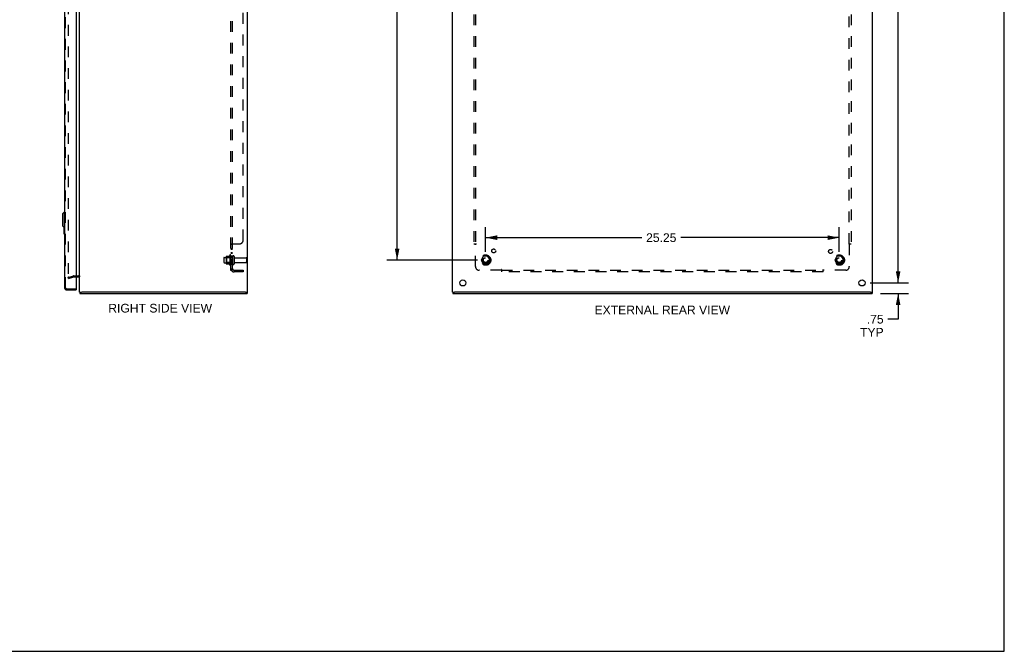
# Model space of a CAD drawing. Header units: inches. Extents: x 0 to 141, y 0 to 91.
# Tile 5 of 6: x 70 to 141, y 0 to 45. Entities that reach past the tile are written whole.
import ezdxf

# ---------------------------------------------------------------- set-up
doc = ezdxf.new("R2010")
doc.units = ezdxf.units.IN
doc.header["$LTSCALE"] = 7.733083
doc.header["$MEASUREMENT"] = 0
doc.linetypes.add('HIDDEN', pattern=[0.2, 0.1, -0.1])
doc.layers.get('0').update_dxf_attribs({"linetype": 'CONTINUOUS'})
for name, color, linetype in [('DEFAULT_2', 8, 'HIDDEN'), ('DIMENSIONS', 7, 'CONTINUOUS'), ('DOOR_ASSEMBLY', 7, 'CONTINUOUS'), ('SUBPANEL', 7, 'CONTINUOUS')]:
    doc.layers.add(name, color=color, linetype=linetype)
doc.styles.get("Standard").update_dxf_attribs({"font": 'arial.ttf'})
doc.dimstyles.new('DIMSTYLE_1', dxfattribs={"dimtxt": 0.620301, "dimasz": 0.827068, "dimexe": 0.09, "dimexo": 0.07, "dimgap": 0.0375, "dimtad": 0, "dimtih": 1, "dimtoh": 1, "dimzin": 4, "dimdsep": 46, "dimtxsty": 'Standard', "dimblk": '_FILLED', "dimblk1": '_FILLED', "dimblk2": '_FILLED', "dimcen": 0.09, "dimadec": 3, "dimazin": 1, "dimtfac": 1, "dimtdec": 3, "dimtofl": 0, "dimtmove": 0, "dimatfit": 3, "dimldrblk": '_FILLED', "dimfxl": 0, "dimtolj": 1, "dimtzin": 4, "dimarcsym": 0})

# ---------------------------------------------------------------- blocks, each defined once
blk = doc.blocks.new('_FILLED')
at = {"color": 0, "linetype": 'ByBlock'}
blk.add_solid([(0, 0), (-1, 0.2), (-1, -0.2)], dxfattribs=at)
blk = doc.blocks.new('*D7')
at = {"layer": 'DIMENSIONS', "color": 2, "linetype": 'Continuous'}
for p, q in [((131.02, 66.807), (133.765, 66.807)), ((133.021, 66.807), (133.021, 47.177)), ((133.021, 26.307), (133.021, 45.937)), ((131.02, 26.307), (133.765, 26.307))]:
    blk.add_line(p, q, dxfattribs=at)
at = {"layer": 'DIMENSIONS', "color": 2, "linetype": 'Continuous', "xscale": 0.8270676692, "yscale": 0.8270676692, "zscale": 0.8270676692}
for p, rotation in [((133.021, 66.807), 90), ((133.021, 26.307), 270)]:
    blk.add_blockref('_FILLED', p, dxfattribs=dict(at, rotation=rotation))
at = {"layer": 'DIMENSIONS', "color": 2, "linetype": 'Continuous', "insert": (133.021, 46.867), "char_height": 0.6203, "width": 2.16759, "attachment_point": 2, "line_spacing_factor": 0.9}
blk.add_mtext('40.50', dxfattribs=at)
blk = doc.blocks.new('*D10')
at = {"layer": 'DIMENSIONS', "color": 2, "linetype": 'Continuous'}
for p, q in [((133.021, 26.307), (133.021, 27.961)), ((131.02, 26.307), (133.765, 26.307)), ((131.755, 25.557), (133.765, 25.557)), ((133.021, 25.557), (133.021, 23.713)), ((133.021, 23.713), (132.297, 23.713))]:
    blk.add_line(p, q, dxfattribs=at)
at = {"layer": 'DIMENSIONS', "color": 2, "linetype": 'Continuous', "xscale": 0.8270676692, "yscale": 0.8270676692, "zscale": 0.8270676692}
for p, rotation in [((133.021, 26.307), 270), ((133.021, 25.557), 90)]:
    blk.add_blockref('_FILLED', p, dxfattribs=dict(at, rotation=rotation))
at = {"layer": 'DIMENSIONS', "color": 2, "linetype": 'Continuous', "insert": (131.987, 24.023), "char_height": 0.6203, "width": 1.68104, "attachment_point": 3, "line_spacing_factor": 0.9}
blk.add_mtext('.75\\PTYP', dxfattribs=at)
blk = doc.blocks.new('*D13')
at = {"layer": 'DIMENSIONS', "color": 2, "linetype": 'Continuous'}
for p, q in [((102.987, 65.182), (96.506, 65.182)), ((97.25, 65.182), (97.25, 47.177)), ((97.25, 27.932), (97.25, 45.937)), ((102.987, 27.932), (96.506, 27.932))]:
    blk.add_line(p, q, dxfattribs=at)
at = {"layer": 'DIMENSIONS', "color": 2, "linetype": 'Continuous', "xscale": 0.8270676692, "yscale": 0.8270676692, "zscale": 0.8270676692}
for p, rotation in [((97.25, 65.182), 90), ((97.25, 27.932), 270)]:
    blk.add_blockref('_FILLED', p, dxfattribs=dict(at, rotation=rotation))
at = {"layer": 'DIMENSIONS', "color": 2, "linetype": 'Continuous', "insert": (97.25, 46.867), "char_height": 0.6203, "width": 2.16759, "attachment_point": 2, "line_spacing_factor": 0.9}
blk.add_mtext('37.25', dxfattribs=at)
blk = doc.blocks.new('*D14')
at = {"layer": 'DIMENSIONS', "color": 2, "linetype": 'Continuous'}
for p, q in [((103.566, 28.511), (103.566, 30.278)), ((128.816, 28.511), (128.816, 30.278)), ((103.566, 29.533), (114.714, 29.533)), ((128.816, 29.533), (117.502, 29.533))]:
    blk.add_line(p, q, dxfattribs=at)
at = {"layer": 'DIMENSIONS', "color": 2, "linetype": 'Continuous', "xscale": 0.8270676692, "yscale": 0.8270676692, "zscale": 0.8270676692, "rotation": 180}
blk.add_blockref('_FILLED', (103.566, 29.533), dxfattribs=at)
at = {"layer": 'DIMENSIONS', "color": 2, "linetype": 'Continuous', "xscale": 0.8270676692, "yscale": 0.8270676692, "zscale": 0.8270676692}
blk.add_blockref('_FILLED', (128.816, 29.533), dxfattribs=at)
at = {"layer": 'DIMENSIONS', "color": 2, "linetype": 'Continuous', "insert": (116.108, 29.844), "char_height": 0.6203, "width": 2.16759, "attachment_point": 2, "line_spacing_factor": 0.9}
blk.add_mtext('25.25', dxfattribs=at)

msp = doc.modelspace()

# ---------------------------------------------------------------- linework, layer by layer
at = {"color": 7, "linetype": 'Continuous'}
for p, q in [((140.602, 0), (140.602, 90.977)), ((74.575, 25.632), (74.72, 25.632)), ((74.595, 25.632), (74.595, 25.557)), ((86.42, 25.632), (86.575, 25.632)), ((86.545, 25.632), (86.545, 25.557)), ((101.191, 25.632), (101.341, 25.632)), ((101.216, 25.632), (101.216, 25.557)), ((131.041, 25.632), (131.191, 25.632)), ((131.166, 25.632), (131.166, 25.557)), ((0, 0), (140.602, 0))]:
    msp.add_line(p, q, dxfattribs=at)
at = {"color": 3, "linetype": 'Continuous'}
for p, q in [((74.575, 25.632), (74.575, 67.482)), ((86.575, 25.632), (86.575, 67.482)), ((101.191, 25.632), (101.191, 67.482)), ((131.191, 25.632), (131.191, 67.482)), ((74.332, 26.732), (74.505, 26.732)), ((74.595, 25.557), (86.545, 25.557)), ((86.42, 25.632), (74.73, 25.632)), ((101.216, 25.557), (131.166, 25.557)), ((131.036, 25.632), (101.346, 25.632))]:
    msp.add_line(p, q, dxfattribs=at)
for centre in [(101.941, 26.307), (130.441, 26.307)]:
    msp.add_circle(centre, 0.219, dxfattribs=at)
msp.add_arc((74.505, 26.662), 0.07, 0, 90, dxfattribs=at)
at = {"layer": 'DEFAULT_2', "color": 8, "linetype": 'HIDDEN'}
for p, q in [((73.762, 66.381), (73.762, 26.733)), ((85.039, 28.188), (85.039, 27.676)), ((85.059, 28.116), (85.039, 28.136)), ((85.049, 28.21), (85.277, 28.21)), ((85.305, 28.288), (85.305, 27.576)), ((85.355, 28.116), (85.375, 28.136)), ((85.375, 28.266), (85.375, 27.598)), ((85.5, 28.19), (85.5, 27.675)), ((85.61, 28.19), (85.61, 27.675)), ((103.403, 28.205), (103.248, 27.937)), ((103.72, 28.21), (103.412, 28.21)), ((103.884, 27.937), (103.729, 28.205)), ((128.653, 28.205), (128.498, 27.937)), ((128.97, 28.21), (128.662, 28.21)), ((129.134, 27.937), (128.979, 28.205)), ((84.875, 28.09), (84.875, 27.775)), ((84.905, 28.12), (85.5, 28.12)), ((84.905, 27.745), (85.5, 27.745)), ((85.059, 27.749), (85.039, 27.729)), ((85.049, 27.655), (85.277, 27.655)), ((85.355, 28.116), (85.059, 28.116)), ((85.059, 28.116), (85.059, 27.749)), ((85.355, 27.749), (85.059, 27.749)), ((85.355, 28.116), (85.355, 27.749)), ((85.355, 27.749), (85.375, 27.729)), ((85.672, 28.097), (86.47, 28.097)), ((85.672, 27.767), (86.47, 27.767)), ((86.5, 28.067), (86.5, 27.797)), ((103.248, 27.927), (103.403, 27.66)), ((103.72, 27.655), (103.412, 27.655)), ((103.729, 27.66), (103.884, 27.927)), ((128.498, 27.927), (128.653, 27.66)), ((128.97, 27.655), (128.662, 27.655)), ((128.979, 27.66), (129.134, 27.927)), ((73.762, 26.7), (74.147, 26.803)), ((73.782, 26.628), (74.166, 26.731)), ((74.176, 26.807), (74.505, 26.807)), ((74.176, 26.732), (74.332, 26.732)), ((73.782, 26.628), (73.762, 26.7))]:
    msp.add_line(p, q, dxfattribs=at)
for points in [[(73.762, 26.733), (73.763, 26.731), (73.763, 26.729), (73.763, 26.727), (73.764, 26.725), (73.765, 26.723)], [(73.782, 26.713), (73.781, 26.713), (73.779, 26.713), (73.777, 26.713), (73.775, 26.714), (73.773, 26.715), (73.771, 26.716), (73.77, 26.717), (73.768, 26.718), (73.767, 26.72), (73.766, 26.721), (73.765, 26.723)], [(73.786, 26.713), (73.785, 26.713), (73.783, 26.713), (73.782, 26.713)]]:
    msp.add_lwpolyline(points, dxfattribs=at)
for centre, radius in [((103.566, 27.932), 0.372), ((103.566, 27.932), 0.356), ((103.566, 27.932), 0.312), ((103.566, 27.932), 0.204), ((128.816, 27.932), 0.372), ((128.816, 27.932), 0.356), ((128.816, 27.932), 0.312), ((128.816, 27.932), 0.204), ((103.566, 27.932), 0.188), ((103.566, 27.932), 0.183), ((103.566, 27.932), 0.165), ((128.816, 27.932), 0.188), ((128.816, 27.932), 0.183), ((128.816, 27.932), 0.165)]:
    msp.add_circle(centre, radius, dxfattribs=at)
for centre, radius, start, end in [((85.049, 28.2), 0.01, 90, 174.80617), ((85.18, 28.188), 0.141, 174.79195, 180), ((85.258, 28.22), 0.01, 270, 336.03207), ((85.905, 27.932), 0.698, 149.33687, 156.03207), ((85.337, 28.266), 0.0384, 0, 145.55034), ((85.555, 28.19), 0.055, 0, 180), ((85.672, 28.16), 0.0625, 180, 270), ((103.412, 28.2), 0.01, 90.01235, 149.98915), ((103.72, 28.2), 0.01, 30.01204, 89.98872), ((128.662, 28.2), 0.01, 90.01235, 149.98915), ((128.97, 28.2), 0.01, 30.01204, 89.98872), ((84.905, 28.09), 0.03, 90, 180), ((84.905, 27.775), 0.03, 180, 270), ((85.18, 27.676), 0.141, 180, 185.20805), ((85.049, 27.665), 0.01, 185.19383, 270), ((85.258, 27.645), 0.01, 23.96793, 90), ((85.905, 27.932), 0.698, 203.96793, 210.66313), ((85.337, 27.598), 0.0384, 214.44966, 360), ((85.555, 27.675), 0.055, 180, 360), ((85.672, 27.705), 0.0625, 90, 180), ((86.47, 28.067), 0.03, 0, 90), ((86.47, 27.797), 0.03, 270, 360), ((103.257, 27.932), 0.01, 150.01268, 209.98829), ((103.412, 27.665), 0.01, 210.01204, 269.98872), ((103.72, 27.665), 0.01, 270.01235, 329.98915), ((103.875, 27.932), 0.01, 330.01268, 29.98829), ((128.507, 27.932), 0.01, 150.01268, 209.98829), ((128.662, 27.665), 0.01, 210.01204, 269.98872), ((128.97, 27.665), 0.01, 270.01235, 329.98915), ((129.125, 27.932), 0.01, 330.01268, 29.98829), ((74.176, 26.692), 0.115, 90, 105), ((74.176, 26.692), 0.04, 90, 105), ((74.505, 26.662), 0.145, 42.98581, 90)]:
    msp.add_arc(centre, radius, start, end, dxfattribs=at)
at = {"layer": 'DOOR_ASSEMBLY', "color": 3, "linetype": 'Continuous'}
for p, q in [((73.507, 67.172), (73.507, 25.942)), ((74.332, 67.217), (74.332, 25.897)), ((73.642, 25.807), (74.332, 25.807))]:
    msp.add_line(p, q, dxfattribs=at)
at = {"layer": 'DOOR_ASSEMBLY', "color": 8, "linetype": 'HIDDEN'}
for p, q in [((73.582, 25.942), (73.582, 67.172)), ((73.642, 25.882), (74.317, 25.882))]:
    msp.add_line(p, q, dxfattribs=at)
at = {"layer": 'DOOR_ASSEMBLY', "color": 7, "linetype": 'Continuous'}
for p, q in [((73.349, 31.24), (73.468, 31.358)), ((73.349, 31.24), (73.349, 30.373)), ((73.468, 31.358), (73.507, 31.358)), ((73.468, 31.358), (73.468, 30.255)), ((73.349, 30.373), (73.468, 30.255)), ((73.447, 30.276), (73.447, 29.822)), ((73.468, 30.255), (73.507, 30.255)), ((73.494, 30.255), (73.494, 29.907)), ((73.462, 29.807), (73.507, 29.807)), ((74.317, 25.882), (74.332, 25.882)), ((74.332, 25.882), (74.332, 25.807))]:
    msp.add_line(p, q, dxfattribs=at)
msp.add_lwpolyline([(73.494, 29.907), (73.494, 29.901), (73.493, 29.895), (73.493, 29.888), (73.493, 29.882), (73.492, 29.877), (73.492, 29.871)], dxfattribs=at)
for centre, start, end in [((73.462, 29.822), 180, 270), ((73.492, 29.822), 270, 360)]:
    msp.add_arc(centre, 0.015, start, end, dxfattribs=at)
at = {"layer": 'DOOR_ASSEMBLY', "color": 3, "linetype": 'Continuous'}
for centre, radius, start, end in [((73.642, 25.942), 0.135, 180, 270), ((74.317, 25.897), 0.015, 270, 360)]:
    msp.add_arc(centre, radius, start, end, dxfattribs=at)
at = {"layer": 'DOOR_ASSEMBLY', "color": 8, "linetype": 'HIDDEN'}
msp.add_arc((73.642, 25.942), 0.06, 180, 270, dxfattribs=at)
at = {"layer": 'SUBPANEL', "color": 8, "linetype": 'HIDDEN'}
for p, q in [((85.375, 27.213), (85.375, 65.901)), ((85.5, 27.213), (85.5, 65.901)), ((102.722, 64.026), (102.722, 29.088)), ((102.847, 64.026), (102.847, 29.088)), ((129.535, 29.088), (129.535, 64.026)), ((129.66, 64.026), (129.66, 29.088)), ((86.25, 29.338), (86.25, 63.776)), ((85.375, 29.054), (85.375, 29.053)), ((85.5, 29.053), (85.375, 29.053)), ((85.411, 29.078), (85.401, 29.074)), ((85.429, 29.088), (86, 29.088)), ((85.522, 29.075), (85.521, 29.074)), ((102.722, 29.088), (102.888, 29.088)), ((102.829, 29.071), (102.833, 29.067)), ((102.833, 29.067), (102.836, 29.064)), ((102.847, 27.463), (102.847, 29.053)), ((102.867, 29.066), (102.861, 29.062)), ((129.494, 29.088), (129.66, 29.088)), ((129.535, 29.053), (129.535, 27.463)), ((85.5, 28.728), (85.375, 28.728)), ((85.5, 28.691), (85.375, 28.691)), ((85.5, 28.447), (85.375, 28.447)), ((85.5, 28.41), (85.375, 28.41)), ((85.5, 28.182), (85.375, 28.182)), ((85.5, 27.682), (85.375, 27.682)), ((85.5, 27.213), (85.375, 27.213)), ((85.429, 27.175), (85.525, 27.254)), ((85.478, 27.223), (85.476, 27.223)), ((85.479, 27.224), (85.478, 27.223)), ((85.481, 27.225), (85.479, 27.224)), ((85.483, 27.225), (85.481, 27.225)), ((85.484, 27.226), (85.483, 27.225)), ((85.486, 27.227), (85.484, 27.226)), ((85.487, 27.227), (85.486, 27.227)), ((85.489, 27.228), (85.487, 27.227)), ((85.49, 27.229), (85.489, 27.228)), ((85.491, 27.229), (85.49, 27.229)), ((85.493, 27.23), (85.491, 27.229)), ((85.494, 27.231), (85.493, 27.23)), ((85.612, 27.213), (86.25, 27.213)), ((86.25, 27.088), (85.612, 27.088)), ((86.25, 27.213), (86.25, 27.088)), ((104.687, 27.213), (103.097, 27.213)), ((104.722, 27.088), (104.722, 27.254)), ((104.722, 27.213), (127.66, 27.213)), ((127.66, 27.088), (104.722, 27.088)), ((127.66, 27.088), (127.66, 27.254)), ((127.677, 27.195), (127.681, 27.199)), ((127.681, 27.199), (127.684, 27.202)), ((127.682, 27.233), (127.686, 27.227)), ((129.285, 27.213), (127.695, 27.213))]:
    msp.add_line(p, q, dxfattribs=at)
for points in [[(85.401, 29.074), (85.397, 29.073), (85.394, 29.071), (85.391, 29.07), (85.388, 29.068), (85.386, 29.067), (85.383, 29.065), (85.381, 29.064), (85.379, 29.062), (85.378, 29.06), (85.376, 29.058), (85.376, 29.057), (85.375, 29.055), (85.375, 29.054), (85.375, 29.053)], [(85.381, 29.064), (85.379, 29.062), (85.378, 29.06)], [(85.388, 29.068), (85.386, 29.067), (85.383, 29.065)], [(85.429, 29.088), (85.427, 29.087), (85.425, 29.085), (85.423, 29.084), (85.42, 29.083), (85.417, 29.081), (85.414, 29.08), (85.411, 29.078)], [(85.429, 29.088), (85.427, 29.087), (85.425, 29.085), (85.423, 29.084)], [(85.525, 29.088), (85.526, 29.087), (85.526, 29.085), (85.526, 29.084), (85.526, 29.082), (85.525, 29.081), (85.525, 29.079), (85.524, 29.078), (85.523, 29.077), (85.522, 29.075), (85.521, 29.074), (85.519, 29.072), (85.518, 29.071), (85.516, 29.07), (85.515, 29.069), (85.513, 29.067), (85.511, 29.066), (85.509, 29.065), (85.507, 29.064), (85.506, 29.062), (85.504, 29.061), (85.503, 29.06), (85.502, 29.058), (85.501, 29.057), (85.5, 29.055), (85.5, 29.054), (85.5, 29.053)], [(85.502, 29.058), (85.501, 29.057), (85.5, 29.055), (85.5, 29.054), (85.5, 29.053)], [(85.507, 29.064), (85.506, 29.062), (85.504, 29.061), (85.503, 29.06)], [(85.519, 29.072), (85.518, 29.071), (85.516, 29.07)], [(85.525, 29.079), (85.524, 29.078), (85.523, 29.077)], [(85.525, 29.088), (85.526, 29.087), (85.526, 29.085), (85.526, 29.084), (85.526, 29.082), (85.525, 29.081)], [(102.809, 29.088), (102.811, 29.087), (102.813, 29.085), (102.814, 29.084), (102.816, 29.083), (102.818, 29.081), (102.82, 29.08), (102.821, 29.078), (102.823, 29.077), (102.824, 29.076), (102.826, 29.074), (102.827, 29.073), (102.829, 29.071)], [(102.836, 29.064), (102.838, 29.062), (102.84, 29.06), (102.841, 29.058), (102.843, 29.057), (102.845, 29.055), (102.846, 29.054), (102.847, 29.053)], [(102.861, 29.062), (102.858, 29.061), (102.856, 29.06), (102.854, 29.058), (102.852, 29.057), (102.85, 29.055), (102.849, 29.054), (102.847, 29.053)], [(102.888, 29.088), (102.887, 29.087), (102.887, 29.085), (102.886, 29.084), (102.885, 29.082), (102.884, 29.081), (102.883, 29.079), (102.882, 29.078), (102.881, 29.077), (102.879, 29.075), (102.878, 29.074), (102.876, 29.072), (102.875, 29.071), (102.873, 29.07), (102.871, 29.069), (102.869, 29.067), (102.867, 29.066)], [(129.494, 29.088), (129.494, 29.087), (129.495, 29.085), (129.496, 29.084), (129.497, 29.082), (129.498, 29.081), (129.499, 29.079), (129.5, 29.078), (129.501, 29.077), (129.503, 29.075), (129.504, 29.074), (129.506, 29.072), (129.507, 29.071), (129.509, 29.07), (129.511, 29.069), (129.513, 29.067), (129.515, 29.066), (129.521, 29.062)], [(129.521, 29.062), (129.524, 29.061), (129.526, 29.06), (129.528, 29.058), (129.53, 29.057), (129.532, 29.055), (129.533, 29.054), (129.535, 29.053)], [(129.551, 29.068), (129.547, 29.065), (129.546, 29.064), (129.544, 29.062), (129.542, 29.06), (129.541, 29.058), (129.539, 29.057), (129.537, 29.055), (129.536, 29.054), (129.535, 29.053)], [(129.573, 29.088), (129.571, 29.087), (129.569, 29.085), (129.568, 29.084), (129.566, 29.083), (129.564, 29.081), (129.562, 29.08), (129.561, 29.078), (129.559, 29.077), (129.558, 29.076), (129.556, 29.074), (129.555, 29.073), (129.553, 29.071), (129.551, 29.068)], [(85.404, 27.19), (85.397, 27.193), (85.394, 27.195), (85.391, 27.196), (85.388, 27.197), (85.386, 27.199), (85.383, 27.201), (85.381, 27.202), (85.379, 27.204), (85.378, 27.206), (85.376, 27.207), (85.376, 27.209), (85.375, 27.211), (85.375, 27.212), (85.375, 27.213)], [(85.429, 27.175), (85.427, 27.177), (85.425, 27.179), (85.423, 27.18), (85.42, 27.182), (85.417, 27.184), (85.414, 27.186), (85.411, 27.187), (85.407, 27.189), (85.404, 27.19)], [(85.476, 27.223), (85.474, 27.222), (85.473, 27.222), (85.473, 27.222), (85.472, 27.221), (85.471, 27.221), (85.47, 27.221), (85.469, 27.22), (85.468, 27.22), (85.467, 27.22), (85.467, 27.219), (85.466, 27.219), (85.465, 27.219), (85.464, 27.219), (85.463, 27.218), (85.462, 27.218), (85.461, 27.218), (85.461, 27.218), (85.46, 27.217), (85.459, 27.217), (85.458, 27.217), (85.457, 27.217), (85.457, 27.217), (85.456, 27.216), (85.455, 27.216), (85.454, 27.216), (85.454, 27.216), (85.453, 27.216), (85.452, 27.215), (85.451, 27.215), (85.451, 27.215), (85.45, 27.215), (85.449, 27.215), (85.448, 27.215), (85.448, 27.214), (85.447, 27.214), (85.446, 27.214), (85.446, 27.214), (85.445, 27.214), (85.444, 27.214), (85.444, 27.214), (85.443, 27.214), (85.442, 27.213), (85.442, 27.213), (85.441, 27.213), (85.441, 27.213), (85.441, 27.213), (85.44, 27.213), (85.44, 27.213)], [(85.44, 27.213), (85.44, 27.213), (85.44, 27.213), (85.44, 27.213), (85.44, 27.213), (85.441, 27.213), (85.441, 27.213), (85.441, 27.213), (85.442, 27.213), (85.442, 27.213), (85.443, 27.213), (85.443, 27.213), (85.444, 27.213)], [(85.504, 27.236), (85.504, 27.236), (85.504, 27.236), (85.504, 27.236), (85.504, 27.236), (85.503, 27.236), (85.503, 27.236), (85.502, 27.235), (85.502, 27.235), (85.502, 27.235), (85.501, 27.235), (85.501, 27.234), (85.5, 27.234), (85.5, 27.234), (85.499, 27.233), (85.499, 27.233), (85.498, 27.233), (85.497, 27.232), (85.497, 27.232), (85.496, 27.232), (85.496, 27.232), (85.495, 27.231), (85.494, 27.231), (85.494, 27.231)], [(85.518, 27.241), (85.515, 27.237), (85.513, 27.235), (85.511, 27.233), (85.509, 27.231), (85.507, 27.229), (85.506, 27.227), (85.504, 27.224), (85.503, 27.222), (85.502, 27.22), (85.501, 27.218), (85.5, 27.216), (85.5, 27.215), (85.5, 27.213)], [(85.5, 27.233), (85.501, 27.234), (85.501, 27.234), (85.501, 27.234), (85.502, 27.235), (85.502, 27.235), (85.503, 27.235), (85.503, 27.236), (85.503, 27.236), (85.504, 27.236), (85.504, 27.236), (85.504, 27.236), (85.504, 27.236), (85.504, 27.236)], [(85.525, 27.254), (85.526, 27.254), (85.526, 27.253), (85.526, 27.252), (85.526, 27.251), (85.525, 27.25), (85.525, 27.249), (85.524, 27.248), (85.523, 27.247), (85.522, 27.245), (85.521, 27.244), (85.519, 27.242), (85.518, 27.241)], [(104.722, 27.254), (104.721, 27.254), (104.719, 27.253), (104.718, 27.252), (104.716, 27.251), (104.715, 27.25), (104.713, 27.249), (104.712, 27.248), (104.71, 27.247), (104.709, 27.245), (104.708, 27.244), (104.706, 27.242), (104.705, 27.241), (104.704, 27.239), (104.703, 27.237), (104.701, 27.235), (104.7, 27.233), (104.699, 27.231), (104.698, 27.229), (104.696, 27.227), (104.695, 27.224), (104.693, 27.222), (104.692, 27.22), (104.691, 27.218), (104.689, 27.216), (104.688, 27.215), (104.687, 27.213)], [(104.702, 27.197), (104.699, 27.201), (104.697, 27.202), (104.696, 27.204), (104.694, 27.206), (104.692, 27.207), (104.691, 27.209), (104.689, 27.211), (104.688, 27.212), (104.687, 27.213)], [(104.722, 27.175), (104.721, 27.177), (104.719, 27.179), (104.718, 27.18), (104.717, 27.182), (104.715, 27.184), (104.714, 27.186), (104.712, 27.187), (104.711, 27.189), (104.709, 27.19), (104.708, 27.192), (104.707, 27.193), (104.705, 27.195), (104.702, 27.197)], [(127.66, 27.254), (127.661, 27.254), (127.663, 27.253), (127.664, 27.252), (127.666, 27.251), (127.667, 27.25), (127.669, 27.249), (127.67, 27.248), (127.672, 27.247), (127.673, 27.245), (127.674, 27.244), (127.676, 27.242), (127.677, 27.241), (127.678, 27.239), (127.679, 27.237), (127.681, 27.235), (127.682, 27.233)], [(127.66, 27.175), (127.661, 27.177), (127.663, 27.179), (127.664, 27.18), (127.665, 27.182), (127.667, 27.184), (127.668, 27.186), (127.67, 27.187), (127.671, 27.189), (127.673, 27.19), (127.674, 27.192), (127.675, 27.193), (127.677, 27.195)], [(127.684, 27.202), (127.686, 27.204), (127.688, 27.206), (127.69, 27.207), (127.691, 27.209), (127.693, 27.211), (127.694, 27.212), (127.695, 27.213)], [(127.686, 27.227), (127.687, 27.224), (127.688, 27.222), (127.69, 27.22), (127.691, 27.218), (127.693, 27.216), (127.694, 27.215), (127.695, 27.213)]]:
    msp.add_lwpolyline(points, dxfattribs=at)
for centre, radius in [((103.566, 27.932), 0.25), ((104.146, 28.587), 0.141), ((128.197, 28.551), 0.141), ((128.816, 27.932), 0.25)]:
    msp.add_circle(centre, radius, dxfattribs=at)
for centre, radius, start, end in [((86, 29.338), 0.25, 270, 360), ((103.097, 27.463), 0.25, 180, 270), ((129.285, 27.463), 0.25, 270, 360), ((85.612, 27.325), 0.237, 180, 270), ((85.612, 27.325), 0.112, 180, 270)]:
    msp.add_arc(centre, radius, start, end, dxfattribs=at)

# ---------------------------------------------------------------- texts
at = {"layer": 'DIMENSIONS', "color": 2, "linetype": 'Continuous', "char_height": 0.6203, "attachment_point": 2, "line_spacing_factor": 0.9}
for s, insert, width in [('RIGHT SIDE VIEW', (80.331, 24.808), 7.39749), ('EXTERNAL REAR VIEW', (116.182, 24.684), 9.65732)]:
    msp.add_mtext(s, dxfattribs=dict(at, insert=insert, width=width))

# ---------------------------------------------------------------- dimensions: what is measured, and where the dimension line sits
at = {"layer": 'DIMENSIONS', "color": 2, "linetype": 'Continuous'}
for base, p1, p2, angle, picture, middle in [((133.021, 66.807), (130.95, 26.307), (130.95, 66.807), 90, '*D7', (133.005, 46.554)), ((97.25, 27.932), (103.057, 65.182), (103.057, 27.932), 270, '*D13', (97.251, 46.554))]:
    dim = msp.add_linear_dim(base=base, p1=p1, p2=p2, angle=angle, dimstyle='DIMSTYLE_1', dxfattribs=at)
    dim.commit()
    dim.dimension.update_dxf_attribs({"geometry": picture, "text_midpoint": middle, "dimtype": 160})
dim = msp.add_linear_dim(base=(128.816, 29.533), p1=(103.566, 28.441), p2=(128.816, 28.441), dimstyle='DIMSTYLE_1', dxfattribs=at)
dim.commit()
dim.dimension.update_dxf_attribs({"geometry": '*D14', "text_midpoint": (116.102, 29.53), "dimtype": 160})
dim = msp.add_linear_dim(base=(133.021, 26.307), p1=(131.685, 25.557), p2=(130.95, 26.307), angle=90, text='<>\\PTYP', dimstyle='DIMSTYLE_1', dxfattribs=at)
dim.commit()
dim.dimension.update_dxf_attribs({"geometry": '*D10', "text_midpoint": (131.147, 23.248), "dimtype": 160})

doc.saveas('drawing.dxf')
